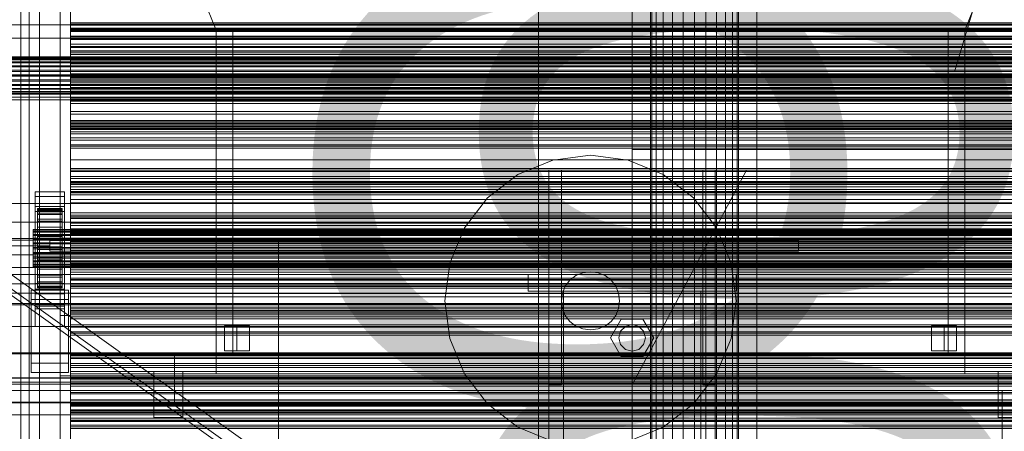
# Model space of a CAD drawing. Header units: millimetres. Extents: x -3490 to 61924, y -72580 to 6847.
# Tile 179 of 256: x -1274 to -801, y -33993 to -33795. Entities that reach past the tile are written whole.
import ezdxf

# ---------------------------------------------------------------- set-up
doc = ezdxf.new("R2010")
doc.units = ezdxf.units.MM
for name, color, linetype, lineweight in [('COTAS_O', 1, 'Continuous', 0), ('COTAS_P', 1, 'Continuous', 0), ('frontal_briquetadora', 7, 'Continuous', 0), ('frontal_C01', 7, 'Continuous', 0), ('frontal_C03', 7, 'Continuous', 0), ('frontal_C11', 7, 'Continuous', 0), ('frontal_dosificador', 7, 'Continuous', 0), ('frontal_mezcladora', 7, 'Continuous', 0), ('frontal_secador', 7, 'Continuous', 0), ('frontal_tolva', 7, 'Continuous', 0)]:
    doc.layers.add(name, color=color, linetype=linetype, lineweight=lineweight)
doc.dimstyles.new('R19_100', dxfattribs={"dimtxt": 250, "dimasz": 150, "dimexe": 150, "dimexo": 80, "dimgap": 100, "dimtad": 1, "dimtih": 1, "dimtoh": 1, "dimdsep": 46, "dimcen": 0.09, "dimadec": 0, "dimazin": 0, "dimtfac": 1, "dimtdec": 4, "dimtofl": 0, "dimtmove": 0, "dimatfit": 3, "dimfxl": 1, "dimtolj": 1, "dimtzin": 0, "dimarcsym": 0})

# ---------------------------------------------------------------- blocks, each defined once
blk = doc.blocks.new('DIM_R29_55')
at = {"layer": 'COTAS_P'}
for p, q in [((-3300, -33120), (-3150, -33075)), ((-60, -33120), (-210, -33075)), ((-3300, -34020), (-3300, -33120)), ((-3300, -33120), (-60, -33120)), ((-3300, -33120), (-3150, -33165)), ((-60, -33120), (-210, -33165)), ((-60, -34020), (-60, -33120))]:
    blk.add_line(p, q, dxfattribs=at)
blk.add_text('3240 P', height=250, dxfattribs=at).set_placement((-1680, -33020))
blk = doc.blocks.new('DIM_R29_56')
at = {"layer": 'COTAS_O'}
for p, q in [((-1725, -31700), (-1025, -31700)), ((-1025, -31700), (-1070, -31850)), ((-1025, -34400), (-1025, -31700)), ((-1025, -31700), (-980, -31850)), ((-1025, -34400), (-1070, -34250)), ((-1025, -34400), (-980, -34250)), ((-1725, -34400), (-1025, -34400))]:
    blk.add_line(p, q, dxfattribs=at)
blk.add_text('2700 O', height=250, rotation=90, dxfattribs=at).set_placement((-1125, -33050))
blk = doc.blocks.new('DIM_R29_57')
at = {"layer": 'COTAS_O'}
for p, q in [((-1725, -33700), (-1575, -33655)), ((1725, -33700), (1575, -33655)), ((-1725, -34400), (-1725, -33700)), ((-1725, -33700), (1725, -33700)), ((-1725, -33700), (-1575, -33745)), ((1725, -33700), (1575, -33745)), ((1725, -34400), (1725, -33700))]:
    blk.add_line(p, q, dxfattribs=at)
blk.add_text('3450 O', height=250, dxfattribs=at).set_placement((0, -33600))
blk = doc.blocks.new('DIM_R29_62')
at = {"layer": 'COTAS_O'}
for p, q in [((-1480, -33670), (-780, -33670)), ((-780, -33670), (-825, -33820)), ((-780, -36000), (-780, -33670)), ((-780, -33670), (-735, -33820)), ((-780, -36000), (-825, -35850)), ((-780, -36000), (-735, -35850)), ((-1480, -36000), (-780, -36000))]:
    blk.add_line(p, q, dxfattribs=at)
blk.add_text('2330 O', height=250, rotation=90, dxfattribs=at).set_placement((-880, -34835))
blk = doc.blocks.new('DIM_R29_64')
at = {"layer": 'COTAS_O'}
for p, q in [((-1400, -33000), (-700, -33000)), ((-700, -33000), (-745, -33150)), ((-700, -36000), (-700, -33000)), ((-700, -33000), (-655, -33150)), ((-700, -36000), (-745, -35850)), ((-700, -36000), (-655, -35850)), ((-1400, -36000), (-700, -36000))]:
    blk.add_line(p, q, dxfattribs=at)
blk.add_text('3000 O', height=250, rotation=90, dxfattribs=at).set_placement((-800, -34500))

msp = doc.modelspace()

# ---------------------------------------------------------------- linework, layer by layer
at = {"layer": 'frontal_briquetadora'}
for p, q in [((-630, -33900), (-1405, -33900)), ((-630, -33900.878), (-1405, -33900.878)), ((-1260, -33903.508), (-1260, -33901)), ((-1260, -33901), (-900, -33901)), ((-1260, -33901), (-1260, -33906.194)), ((-900, -33901), (-900, -33903.508)), ((-900, -33906.194), (-900, -33901)), ((-1260, -33903.508), (-1405, -33903.508)), ((-1260, -33906.194), (-1260, -33903.508)), ((-1260, -33906.194), (-900, -33906.194)), ((-900, -33903.508), (-900, -33906.194)), ((-630, -33903.508), (-900, -33903.508)), ((-630, -33907.878), (-1405, -33907.878)), ((-630, -33913.97), (-1405, -33913.97)), ((-630, -33921.759), (-1405, -33921.759)), ((-630, -33931.209), (-1405, -33931.209)), ((-630, -33942.282), (-1405, -33942.282)), ((-630, -33954.93), (-1405, -33954.93)), ((-630, -33969.097), (-1405, -33969.097)), ((-630, -33984.725), (-1405, -33984.725))]:
    msp.add_line(p, q, dxfattribs=at)
at = {"layer": 'frontal_C01'}
for p, q in [((-980, -33857.304), (-980, -33862.304)), ((980, -33857.304), (-980, -33857.304)), ((980, -33862.304), (-980, -33862.304)), ((-980, -33862.304), (-980, -33912.304)), ((-1020, -33970.304), (-1020, -33867.304)), ((-1020, -33867.304), (-1014, -33867.304)), ((-1014, -33970.304), (-1014, -33867.304)), ((-980, -33970.304), (-925, -33867.304)), ((-925, -33867.304), (-980, -33867.304)), ((-980, -33867.304), (-980, -33970.304)), ((-946, -33970.304), (-946, -33867.304)), ((-946, -33867.304), (-940, -33867.304)), ((-940, -33970.304), (-940, -33867.304)), ((-980, -33912.304), (-980, -33917.304)), ((980, -33912.304), (-980, -33912.304)), ((-1030, -33917.304), (-930, -33917.304)), ((-1030, -33925.304), (-1030, -33917.304)), ((980, -33917.304), (-980, -33917.304)), ((-930, -33925.304), (-930, -33917.304)), ((-1030, -33925.304), (-930, -33925.304)), ((-1020, -33925.304), (-1013, -33925.304)), ((-1020, -35975), (-1020, -33925.304)), ((-1013, -35975), (-1013, -33925.304)), ((-1013, -33925.304), (-947, -33925.304)), ((-947, -33925.304), (-940, -33925.304)), ((-947, -35975), (-947, -33925.304)), ((-940, -35975), (-940, -33925.304)), ((-990.4, -33947.804), (-985.2, -33938.797)), ((-985.2, -33938.797), (-974.8, -33938.797)), ((-974.8, -33938.797), (-969.6, -33947.804)), ((-986.4, -33947.804), (-985.543, -33944.604)), ((-985.543, -33944.604), (-983.2, -33942.262)), ((-983.2, -33942.262), (-980, -33941.404)), ((-980, -33941.404), (-976.8, -33942.262)), ((-976.8, -33942.262), (-974.457, -33944.604)), ((-974.457, -33944.604), (-973.6, -33947.804)), ((-985.2, -33956.811), (-990.4, -33947.804)), ((-985.543, -33951.004), (-986.4, -33947.804)), ((-969.6, -33947.804), (-974.8, -33956.811)), ((-973.6, -33947.804), (-974.457, -33951.004)), ((-983.2, -33953.347), (-985.543, -33951.004)), ((-980, -33954.204), (-983.2, -33953.347)), ((-976.8, -33953.347), (-980, -33954.204)), ((-974.457, -33951.004), (-976.8, -33953.347)), ((-974.8, -33956.811), (-985.2, -33956.811)), ((-1014, -33970.304), (-1020, -33970.304)), ((-940, -33970.304), (-946, -33970.304))]:
    msp.add_line(p, q, dxfattribs=at)
at = {"layer": 'frontal_C03'}
for p, q in [((-1274, -34875.113), (-1274, -32314.944)), ((-1270, -32314.944), (-1270, -34875.113)), ((-1270, -34879.011), (-1270, -32318.841)), ((-1274, -32441.623), (-1274, -35001.792)), ((-1270, -35001.792), (-1270, -32441.623)), ((1530, -33797.417), (-1530, -33797.417)), ((-1250, -33797.064), (-1250, -33796.431)), ((-1250, -33796.431), (-1250, -33797.528)), ((-1250, -33796.431), (1250, -33796.431)), ((-1250, -33799.383), (-1250, -33797.064)), ((-1250, -33797.064), (1250, -33797.064)), ((-1250, -33797.528), (-1250, -33800.28)), ((-1250, -33797.528), (1250, -33797.528)), ((-1250, -33800.56), (-1250, -33799.025)), ((-1250, -33799.025), (-1250, -33799.906)), ((1250, -33799.025), (-1250, -33799.025)), ((-1250, -33803.232), (-1250, -33799.383)), ((-1250, -33799.383), (1250, -33799.383)), ((-1250, -33799.906), (-1250, -33802.867)), ((1250, -33799.906), (-1250, -33799.906)), ((-1250, -33800.28), (-1250, -33804.499)), ((-1250, -33800.28), (1250, -33800.28)), ((-1250, -33803.924), (-1250, -33800.56)), ((1250, -33800.56), (-1250, -33800.56)), ((-1250, -33802.867), (-1250, -33806.776)), ((1250, -33802.867), (-1250, -33802.867)), ((-1250, -33808.347), (-1250, -33803.232)), ((-1250, -33803.232), (1250, -33803.232)), ((-1250, -33807.834), (-1250, -33803.924)), ((-1250, -33803.924), (1250, -33803.924)), ((-1250, -33804.499), (-1250, -33809.899)), ((-1250, -33804.499), (1250, -33804.499)), ((-1250, -33806.776), (-1250, -33810.141)), ((1250, -33806.776), (-1250, -33806.776)), ((-1250, -33810.795), (-1250, -33807.834)), ((1250, -33807.834), (-1250, -33807.834)), ((-1250, -33814.379), (-1250, -33808.347)), ((-1250, -33808.347), (1250, -33808.347)), ((-1250, -33809.899), (-1250, -33816.111)), ((-1250, -33809.899), (1250, -33809.899)), ((-1250, -33810.141), (-1250, -33811.676)), ((1250, -33810.141), (-1250, -33810.141)), ((-1250, -33811.676), (-1250, -33810.795)), ((1250, -33810.795), (-1250, -33810.795)), ((1250, -33811.676), (-1250, -33811.676)), ((-1500, -33812.82), (1500, -33812.82)), ((-1500, -33813.045), (1500, -33813.045)), ((-1500, -33813.209), (1500, -33813.209)), ((-1500, -33813.867), (1500, -33813.867)), ((-1500, -33814.184), (1500, -33814.184)), ((-1500, -33815.23), (1500, -33815.23)), ((-1500, -33815.679), (1500, -33815.679)), ((-1500, -33817.043), (1500, -33817.043)), ((-1250, -33820.919), (-1250, -33814.379)), ((-1250, -33814.379), (1250, -33814.379)), ((-1250, -33816.111), (-1250, -33822.711)), ((1250, -33816.111), (-1250, -33816.111)), ((-1500, -33817.593), (1500, -33817.593)), ((-1500, -33819.18), (1500, -33819.18)), ((1500, -33819.794), (-1500, -33819.794)), ((-1500, -33821.497), (1500, -33821.497)), ((-1250, -33827.519), (-1250, -33820.919)), ((-1250, -33820.919), (1250, -33820.919)), ((-1250, -33823.017), (-1250, -33821.482)), ((-1250, -33821.482), (-1250, -33822.364)), ((1250, -33821.482), (-1250, -33821.482)), ((-1500, -33822.132), (1500, -33822.132)), ((-1500, -33823.836), (1500, -33823.836)), ((-1500, -33824.45), (1500, -33824.45)), ((-1500, -33826.037), (1500, -33826.037)), ((-1500, -33826.587), (1500, -33826.587)), ((-1250, -33822.364), (-1250, -33825.325)), ((1250, -33822.364), (-1250, -33822.364)), ((-1250, -33822.711), (-1250, -33829.25)), ((-1250, -33822.711), (1250, -33822.711)), ((-1250, -33826.382), (-1250, -33823.017)), ((1250, -33823.017), (-1250, -33823.017)), ((-1250, -33825.325), (-1250, -33829.234)), ((1250, -33825.325), (-1250, -33825.325)), ((-1250, -33830.291), (-1250, -33826.382)), ((-1250, -33826.382), (1250, -33826.382)), ((-1500, -33827.95), (1500, -33827.95)), ((-1500, -33828.399), (1500, -33828.399)), ((-1500, -33829.445), (1500, -33829.445)), ((-1500, -33829.763), (1500, -33829.763)), ((-1500, -33830.421), (1500, -33830.421)), ((-1500, -33830.585), (1500, -33830.585)), ((-1500, -33830.809), (1500, -33830.809)), ((-1250, -33833.731), (-1250, -33827.519)), ((-1250, -33827.519), (1250, -33827.519)), ((-1250, -33829.234), (-1250, -33832.599)), ((1250, -33829.234), (-1250, -33829.234)), ((-1250, -33829.25), (-1250, -33835.283)), ((-1250, -33829.25), (1250, -33829.25)), ((-1250, -33833.252), (-1250, -33830.291)), ((1250, -33830.291), (-1250, -33830.291)), ((-1250, -33832.599), (-1250, -33834.134)), ((1250, -33832.599), (-1250, -33832.599)), ((-1250, -33834.134), (-1250, -33833.252)), ((1250, -33833.252), (-1250, -33833.252)), ((-1250, -33839.131), (-1250, -33833.731)), ((-1250, -33833.731), (1250, -33833.731)), ((1250, -33834.134), (-1250, -33834.134)), ((-1250, -33835.283), (-1250, -33840.398)), ((-1250, -33835.283), (1250, -33835.283)), ((-1250, -33843.35), (-1250, -33839.131)), ((-1250, -33839.131), (1250, -33839.131)), ((-1250, -33840.398), (-1250, -33844.246)), ((-1250, -33840.398), (1250, -33840.398)), ((-1250, -33846.102), (-1250, -33843.35)), ((-1250, -33843.35), (1250, -33843.35)), ((-1250, -33845.475), (-1250, -33843.94)), ((-1250, -33843.94), (-1250, -33844.821)), ((1250, -33843.94), (-1250, -33843.94)), ((-1250, -33844.246), (-1250, -33846.566)), ((-1250, -33844.246), (1250, -33844.246)), ((-1250, -33844.821), (-1250, -33847.782)), ((1250, -33844.821), (-1250, -33844.821)), ((-1250, -33848.84), (-1250, -33845.475)), ((1250, -33845.475), (-1250, -33845.475)), ((-1250, -33847.199), (-1250, -33846.102)), ((-1250, -33846.102), (1250, -33846.102)), ((-1250, -33846.566), (-1250, -33847.199)), ((-1250, -33846.566), (1250, -33846.566)), ((-1250, -33847.199), (1250, -33847.199)), ((-1250, -33847.782), (-1250, -33851.692)), ((1250, -33847.782), (-1250, -33847.782)), ((-1250, -33852.749), (-1250, -33848.84)), ((-1250, -33848.84), (1250, -33848.84)), ((-1250, -33851.692), (-1250, -33855.056)), ((1250, -33851.692), (-1250, -33851.692)), ((-1250, -33855.71), (-1250, -33852.749)), ((1250, -33852.749), (-1250, -33852.749)), ((-1250, -33855.056), (-1250, -33856.591)), ((1250, -33855.056), (-1250, -33855.056)), ((-1250, -33856.591), (-1250, -33855.71)), ((1250, -33855.71), (-1250, -33855.71)), ((1250, -33856.591), (-1250, -33856.591)), ((-1250, -33867.932), (-1250, -33866.398)), ((-1250, -33866.398), (-1250, -33867.279)), ((1250, -33866.398), (-1250, -33866.398)), ((-1250, -33867.279), (-1250, -33870.24)), ((1250, -33867.279), (-1250, -33867.279)), ((-1250, -33871.297), (-1250, -33867.932)), ((1250, -33867.932), (-1250, -33867.932)), ((-1250, -33870.24), (-1250, -33874.149)), ((1250, -33870.24), (-1250, -33870.24)), ((-1250, -33875.207), (-1250, -33871.297)), ((-1250, -33871.297), (1250, -33871.297)), ((-1250, -33873.529), (-1250, -33872.731)), ((-1250, -33872.731), (-1250, -33874.113)), ((-1250, -33872.731), (1250, -33872.731)), ((-1250, -33876.451), (-1250, -33873.529)), ((-1250, -33873.529), (1250, -33873.529)), ((-1250, -33874.113), (-1250, -33877.581)), ((-1250, -33874.113), (1250, -33874.113)), ((-1250, -33874.149), (-1250, -33877.514)), ((1250, -33874.149), (-1250, -33874.149)), ((-1267, -33879.829), (-1267, -33877.583)), ((-1267, -33877.583), (-1253, -33877.583)), ((-1267, -33924.357), (-1267, -33877.583)), ((-1253, -33877.583), (-1253, -33879.829)), ((-1253, -33877.583), (-1253, -33924.357)), ((-1250, -33878.167), (-1250, -33875.207)), ((1250, -33875.207), (-1250, -33875.207)), ((-1250, -33881.3), (-1250, -33876.451)), ((-1250, -33876.451), (1250, -33876.451)), ((-1250, -33877.514), (-1250, -33879.049)), ((1250, -33877.514), (-1250, -33877.514)), ((-1250, -33877.581), (-1250, -33882.897)), ((-1250, -33877.581), (1250, -33877.581)), ((-1250, -33879.049), (-1250, -33878.167)), ((1250, -33878.167), (-1250, -33878.167)), ((-1500, -33883.261), (1500, -33883.261)), ((-1253, -33879.829), (-1267, -33879.829)), ((-1267, -33879.829), (-1267, -33926.603)), ((-1253, -33926.603), (-1253, -33879.829)), ((1250, -33879.049), (-1250, -33879.049)), ((-1250, -33887.744), (-1250, -33881.3)), ((-1250, -33881.3), (1250, -33881.3)), ((-1250, -33882.897), (-1250, -33889.699)), ((-1250, -33882.897), (1250, -33882.897)), ((-1267, -33887.015), (-1267, -33884.769)), ((-1267, -33884.769), (-1253, -33884.769)), ((-1267, -33931.543), (-1267, -33884.769)), ((-1253, -33887.015), (-1267, -33887.015)), ((-1267, -33887.015), (-1267, -33933.789)), ((-1266, -33895.717), (-1266, -33885.723)), ((-1266, -33885.723), (-1266, -33886.544)), ((-1266, -33885.723), (-1254, -33885.723)), ((-1266, -33886.197), (-1266, -33885.723)), ((-1266, -33895.941), (-1266, -33886.197)), ((-1266, -33886.197), (-1254, -33886.197)), ((-1266, -33887.932), (-1266, -33886.197)), ((-1266, -33896.106), (-1266, -33886.544)), ((-1266, -33886.544), (-1266, -33888.602)), ((-1266, -33886.544), (-1254, -33886.544)), ((-1266, -33896.763), (-1266, -33887.932)), ((-1266, -33887.932), (-1254, -33887.932)), ((-1266, -33890.811), (-1266, -33887.932)), ((-1254, -33886.544), (-1254, -33885.723)), ((-1254, -33885.723), (-1254, -33895.717)), ((-1254, -33885.723), (-1254, -33886.197)), ((-1254, -33886.197), (-1254, -33895.941)), ((-1254, -33886.197), (-1254, -33887.932)), ((-1254, -33888.602), (-1254, -33886.544)), ((-1254, -33886.544), (-1254, -33896.106)), ((-1254, -33887.932), (-1254, -33896.763)), ((-1254, -33887.932), (-1254, -33890.811)), ((-1253, -33884.769), (-1253, -33887.015)), ((-1253, -33884.769), (-1253, -33931.543)), ((-1253, -33933.789), (-1253, -33887.015)), ((-1250, -33895.344), (-1250, -33887.744)), ((-1250, -33887.744), (1250, -33887.744)), ((1500, -33892.245), (-1500, -33892.245)), ((-1266, -33897.081), (-1266, -33888.602)), ((-1266, -33888.602), (-1266, -33891.759)), ((-1266, -33888.602), (-1254, -33888.602)), ((-1266, -33898.127), (-1266, -33890.811)), ((-1266, -33890.811), (-1254, -33890.811)), ((-1266, -33894.637), (-1266, -33890.811)), ((-1266, -33898.576), (-1266, -33891.759)), ((-1266, -33891.759), (-1266, -33895.798)), ((-1266, -33891.759), (-1254, -33891.759)), ((-1254, -33891.759), (-1254, -33888.602)), ((-1254, -33888.602), (-1254, -33897.081)), ((-1254, -33890.811), (-1254, -33898.127)), ((-1254, -33890.811), (-1254, -33894.637)), ((-1254, -33895.798), (-1254, -33891.759)), ((-1254, -33891.759), (-1254, -33898.576)), ((-1250, -33890.39), (-1250, -33888.855)), ((-1250, -33888.855), (-1250, -33889.737)), ((1250, -33888.855), (-1250, -33888.855)), ((-1250, -33889.699), (-1250, -33897.525)), ((-1250, -33889.699), (1250, -33889.699)), ((-1250, -33889.737), (-1250, -33892.697)), ((1250, -33889.737), (-1250, -33889.737)), ((-1250, -33893.755), (-1250, -33890.39)), ((1250, -33890.39), (-1250, -33890.39)), ((-1250, -33892.697), (-1250, -33896.607)), ((1250, -33892.697), (-1250, -33892.697)), ((-1268, -33895.941), (-1268, -33895.717)), ((-1268, -33895.717), (-1268, -33896.106)), ((-1268, -33895.717), (1268, -33895.717)), ((-1268, -33896.763), (-1268, -33895.941)), ((-1268, -33895.941), (1268, -33895.941)), ((-1268, -33896.106), (-1268, -33897.081)), ((-1268, -33896.106), (1268, -33896.106)), ((-1268, -33898.127), (-1268, -33896.763)), ((-1268, -33896.763), (1268, -33896.763)), ((-1268, -33897.081), (-1268, -33898.576)), ((-1268, -33897.081), (1268, -33897.081)), ((-1266, -33899.939), (-1266, -33894.637)), ((-1266, -33894.637), (-1254, -33894.637)), ((-1266, -33899.149), (-1266, -33894.637)), ((-1266, -33896.106), (-1266, -33895.717)), ((-1254, -33895.717), (-1266, -33895.717)), ((-1266, -33895.717), (-1266, -33895.941)), ((-1266, -33900.489), (-1266, -33895.798)), ((-1266, -33895.798), (-1266, -33900.445)), ((-1266, -33895.798), (-1254, -33895.798)), ((-1254, -33895.941), (-1266, -33895.941)), ((-1266, -33895.941), (-1266, -33896.763)), ((-1266, -33897.081), (-1266, -33896.106)), ((-1254, -33896.106), (-1266, -33896.106)), ((-1254, -33896.763), (-1266, -33896.763)), ((-1266, -33896.763), (-1266, -33898.127)), ((-1266, -33898.576), (-1266, -33897.081)), ((-1254, -33897.081), (-1266, -33897.081)), ((-1254, -33894.637), (-1254, -33899.939)), ((-1254, -33894.637), (-1254, -33899.149)), ((-1254, -33895.717), (-1254, -33896.106)), ((-1254, -33895.941), (-1254, -33895.717)), ((-1254, -33900.445), (-1254, -33895.798)), ((-1254, -33895.798), (-1254, -33900.489)), ((-1254, -33896.763), (-1254, -33895.941)), ((-1254, -33896.106), (-1254, -33897.081)), ((-1254, -33898.127), (-1254, -33896.763)), ((-1254, -33897.081), (-1254, -33898.576)), ((-1250, -33897.664), (-1250, -33893.755)), ((-1250, -33893.755), (1250, -33893.755)), ((-1250, -33903.582), (-1250, -33895.344)), ((-1250, -33895.344), (1250, -33895.344)), ((-1250, -33896.607), (-1250, -33899.972)), ((1250, -33896.607), (-1250, -33896.607)), ((-1250, -33897.525), (-1250, -33905.841)), ((1250, -33897.525), (-1250, -33897.525)), ((-1250, -33900.625), (-1250, -33897.664)), ((1250, -33897.664), (-1250, -33897.664)), ((-1268, -33899.939), (-1268, -33898.127)), ((-1268, -33898.127), (1268, -33898.127)), ((-1268, -33898.576), (-1268, -33900.489)), ((-1268, -33898.576), (1268, -33898.576)), ((-1268, -33902.077), (-1268, -33899.939)), ((-1268, -33899.939), (1268, -33899.939)), ((-1268, -33900.489), (-1268, -33902.69)), ((-1268, -33900.489), (1268, -33900.489)), ((-1268, -33904.394), (-1268, -33902.077)), ((-1268, -33902.077), (1268, -33902.077)), ((-1254, -33898.127), (-1266, -33898.127)), ((-1266, -33898.127), (-1266, -33899.939)), ((-1266, -33900.489), (-1266, -33898.576)), ((-1254, -33898.576), (-1266, -33898.576)), ((-1266, -33902.077), (-1266, -33899.149)), ((-1266, -33899.149), (-1254, -33899.149)), ((-1266, -33904.041), (-1266, -33899.149)), ((-1254, -33899.939), (-1266, -33899.939)), ((-1266, -33899.939), (-1266, -33902.077)), ((-1266, -33900.445), (-1266, -33902.69)), ((-1254, -33900.445), (-1266, -33900.445)), ((-1266, -33900.445), (-1266, -33905.382)), ((-1266, -33902.69), (-1266, -33900.489)), ((-1254, -33900.489), (-1266, -33900.489)), ((-1254, -33902.077), (-1266, -33902.077)), ((-1266, -33902.077), (-1266, -33904.394)), ((-1254, -33899.939), (-1254, -33898.127)), ((-1254, -33898.576), (-1254, -33900.489)), ((-1254, -33899.149), (-1254, -33902.077)), ((-1254, -33899.149), (-1254, -33904.041)), ((-1254, -33902.077), (-1254, -33899.939)), ((-1254, -33902.69), (-1254, -33900.445)), ((-1254, -33905.382), (-1254, -33900.445)), ((-1254, -33900.489), (-1254, -33902.69)), ((-1254, -33904.394), (-1254, -33902.077)), ((-1250, -33899.972), (-1250, -33901.506)), ((1250, -33899.972), (-1250, -33899.972)), ((-1250, -33901.506), (-1250, -33900.625)), ((1250, -33900.625), (-1250, -33900.625)), ((1250, -33901.506), (-1250, -33901.506)), ((-1268, -33902.69), (-1268, -33905.029)), ((1268, -33902.69), (-1268, -33902.69)), ((-1268, -33906.733), (-1268, -33904.394)), ((-1268, -33904.394), (1268, -33904.394)), ((-1268, -33905.029), (-1268, -33907.346)), ((-1268, -33905.029), (1268, -33905.029)), ((-1268, -33908.934), (-1268, -33906.733)), ((-1268, -33906.733), (1268, -33906.733)), ((-1266, -33902.69), (-1254, -33902.69)), ((-1266, -33905.029), (-1266, -33902.69)), ((-1266, -33904.394), (-1266, -33904.041)), ((-1266, -33904.041), (-1254, -33904.041)), ((-1266, -33908.978), (-1266, -33904.041)), ((-1254, -33904.394), (-1266, -33904.394)), ((-1266, -33904.394), (-1266, -33906.733)), ((-1266, -33907.346), (-1266, -33905.029)), ((-1266, -33905.029), (-1266, -33905.382)), ((-1254, -33905.029), (-1266, -33905.029)), ((-1266, -33905.382), (-1266, -33910.274)), ((-1266, -33905.382), (-1254, -33905.382)), ((-1266, -33906.733), (-1266, -33908.978)), ((-1254, -33906.733), (-1266, -33906.733)), ((-1266, -33906.733), (-1266, -33908.934)), ((-1254, -33902.69), (-1254, -33905.029)), ((-1254, -33904.041), (-1254, -33904.394)), ((-1254, -33904.041), (-1254, -33908.978)), ((-1254, -33906.733), (-1254, -33904.394)), ((-1254, -33905.382), (-1254, -33905.029)), ((-1254, -33905.029), (-1254, -33907.346)), ((-1254, -33910.274), (-1254, -33905.382)), ((-1254, -33908.978), (-1254, -33906.733)), ((-1254, -33908.934), (-1254, -33906.733)), ((-1250, -33911.898), (-1250, -33903.582)), ((-1250, -33903.582), (1250, -33903.582)), ((-1250, -33905.841), (-1250, -33914.079)), ((-1250, -33905.841), (1250, -33905.841)), ((-1268, -33907.346), (-1268, -33909.484)), ((-1268, -33907.346), (1268, -33907.346)), ((-1268, -33910.847), (-1268, -33908.934)), ((-1268, -33908.934), (1268, -33908.934)), ((-1268, -33909.484), (-1268, -33911.296)), ((-1268, -33909.484), (1268, -33909.484)), ((-1268, -33912.342), (-1268, -33910.847)), ((-1268, -33910.847), (1268, -33910.847)), ((-1268, -33911.296), (-1268, -33912.66)), ((-1268, -33911.296), (1268, -33911.296)), ((-1266, -33909.484), (-1266, -33907.346)), ((-1266, -33907.346), (-1266, -33910.274)), ((-1254, -33907.346), (-1266, -33907.346)), ((-1266, -33908.934), (-1266, -33913.625)), ((-1254, -33908.934), (-1266, -33908.934)), ((-1266, -33908.934), (-1266, -33910.847)), ((-1266, -33908.978), (-1254, -33908.978)), ((-1266, -33913.625), (-1266, -33908.978)), ((-1266, -33911.296), (-1266, -33909.484)), ((-1266, -33909.484), (-1266, -33914.786)), ((-1254, -33909.484), (-1266, -33909.484)), ((-1266, -33910.274), (-1266, -33914.786)), ((-1266, -33910.274), (-1254, -33910.274)), ((-1266, -33910.847), (-1266, -33917.664)), ((-1254, -33910.847), (-1266, -33910.847)), ((-1266, -33910.847), (-1266, -33912.342)), ((-1266, -33912.66), (-1266, -33911.296)), ((-1266, -33911.296), (-1266, -33918.612)), ((-1254, -33911.296), (-1266, -33911.296)), ((-1254, -33910.274), (-1254, -33907.346)), ((-1254, -33907.346), (-1254, -33909.484)), ((-1254, -33913.625), (-1254, -33908.934)), ((-1254, -33910.847), (-1254, -33908.934)), ((-1254, -33908.978), (-1254, -33913.625)), ((-1254, -33914.786), (-1254, -33909.484)), ((-1254, -33909.484), (-1254, -33911.296)), ((-1254, -33914.786), (-1254, -33910.274)), ((-1254, -33917.664), (-1254, -33910.847)), ((-1254, -33912.342), (-1254, -33910.847)), ((-1254, -33918.612), (-1254, -33911.296)), ((-1254, -33911.296), (-1254, -33912.66)), ((-1250, -33912.848), (-1250, -33911.313)), ((-1250, -33911.313), (-1250, -33912.194)), ((1250, -33911.313), (-1250, -33911.313)), ((-1250, -33919.724), (-1250, -33911.898)), ((-1250, -33911.898), (1250, -33911.898)), ((-1268, -33913.317), (-1268, -33912.342)), ((-1268, -33912.342), (1268, -33912.342)), ((-1268, -33912.66), (-1268, -33913.482)), ((-1268, -33912.66), (1268, -33912.66)), ((-1268, -33913.706), (-1268, -33913.317)), ((-1268, -33913.317), (1268, -33913.317)), ((-1268, -33913.482), (-1268, -33913.706)), ((-1268, -33913.482), (1268, -33913.482)), ((-1268, -33913.706), (1268, -33913.706)), ((-1266, -33912.342), (-1266, -33920.821)), ((-1254, -33912.342), (-1266, -33912.342)), ((-1266, -33912.342), (-1266, -33913.317)), ((-1266, -33913.482), (-1266, -33912.66)), ((-1266, -33912.66), (-1266, -33921.491)), ((-1254, -33912.66), (-1266, -33912.66)), ((-1266, -33913.317), (-1266, -33922.879)), ((-1254, -33913.317), (-1266, -33913.317)), ((-1266, -33913.317), (-1266, -33913.706)), ((-1266, -33913.706), (-1266, -33913.482)), ((-1266, -33913.482), (-1266, -33923.226)), ((-1254, -33913.482), (-1266, -33913.482)), ((-1266, -33913.625), (-1254, -33913.625)), ((-1266, -33917.664), (-1266, -33913.625)), ((-1266, -33913.706), (-1266, -33923.7)), ((-1254, -33913.706), (-1266, -33913.706)), ((-1266, -33914.786), (-1266, -33918.612)), ((-1266, -33914.786), (-1254, -33914.786)), ((-1254, -33920.821), (-1254, -33912.342)), ((-1254, -33913.317), (-1254, -33912.342)), ((-1254, -33921.491), (-1254, -33912.66)), ((-1254, -33912.66), (-1254, -33913.482)), ((-1254, -33922.879), (-1254, -33913.317)), ((-1254, -33913.706), (-1254, -33913.317)), ((-1254, -33923.226), (-1254, -33913.482)), ((-1254, -33913.482), (-1254, -33913.706)), ((-1254, -33913.625), (-1254, -33917.664)), ((-1254, -33923.7), (-1254, -33913.706)), ((-1254, -33918.612), (-1254, -33914.786)), ((-1250, -33912.194), (-1250, -33915.155)), ((1250, -33912.194), (-1250, -33912.194)), ((-1250, -33916.212), (-1250, -33912.848)), ((1250, -33912.848), (-1250, -33912.848)), ((-1250, -33914.079), (-1250, -33921.679)), ((-1250, -33914.079), (1250, -33914.079)), ((-1250, -33915.155), (-1250, -33919.065)), ((1250, -33915.155), (-1250, -33915.155)), ((-1250, -33920.122), (-1250, -33916.212)), ((-1250, -33916.212), (1250, -33916.212)), ((1500, -33917.367), (-1500, -33917.367)), ((-1266, -33917.664), (-1254, -33917.664)), ((-1266, -33920.821), (-1266, -33917.664)), ((-1266, -33918.612), (-1266, -33921.491)), ((-1266, -33918.612), (-1254, -33918.612)), ((-1266, -33920.821), (-1254, -33920.821)), ((-1266, -33922.879), (-1266, -33920.821)), ((-1266, -33921.491), (-1266, -33923.226)), ((-1266, -33921.491), (-1254, -33921.491)), ((-1254, -33917.664), (-1254, -33920.821)), ((-1254, -33921.491), (-1254, -33918.612)), ((-1254, -33920.821), (-1254, -33922.879)), ((-1254, -33923.226), (-1254, -33921.491)), ((-1250, -33919.065), (-1250, -33922.429)), ((1250, -33919.065), (-1250, -33919.065)), ((-1250, -33926.526), (-1250, -33919.724)), ((-1250, -33919.724), (1250, -33919.724)), ((-1250, -33923.083), (-1250, -33920.122)), ((1250, -33920.122), (-1250, -33920.122)), ((-1269, -33929.37), (-1269, -33924.878)), ((-1269, -33924.878), (-1251, -33924.878)), ((-1269, -33959.959), (-1269, -33924.878)), ((-1267, -33932.514), (-1267, -33921.734)), ((-1267, -33921.734), (-1253, -33921.734)), ((-1267, -33931.479), (-1267, -33921.734)), ((-1253, -33924.357), (-1267, -33924.357)), ((-1267, -33924.357), (-1267, -33926.603)), ((-1266, -33922.879), (-1254, -33922.879)), ((-1266, -33923.7), (-1266, -33922.879)), ((-1266, -33923.226), (-1266, -33923.7)), ((-1266, -33923.226), (-1254, -33923.226)), ((-1266, -33923.7), (-1254, -33923.7)), ((-1254, -33922.879), (-1254, -33923.7)), ((-1254, -33923.7), (-1254, -33923.226)), ((-1253, -33921.734), (-1253, -33932.514)), ((-1253, -33921.734), (-1253, -33931.479)), ((-1253, -33926.603), (-1253, -33924.357)), ((-1251, -33924.878), (-1251, -33929.37)), ((-1251, -33924.878), (-1251, -33959.959)), ((-1250, -33921.679), (-1250, -33928.123)), ((-1250, -33921.679), (1250, -33921.679)), ((-1250, -33922.429), (-1250, -33923.964)), ((1250, -33922.429), (-1250, -33922.429)), ((-1250, -33923.964), (-1250, -33923.083)), ((1250, -33923.083), (-1250, -33923.083)), ((1250, -33923.964), (-1250, -33923.964)), ((-1500, -33926.351), (1500, -33926.351)), ((-1251, -33929.37), (-1269, -33929.37)), ((-1269, -33964.45), (-1269, -33929.37)), ((-1267, -33926.603), (-1253, -33926.603)), ((-1251, -33964.45), (-1251, -33929.37)), ((-1250, -33931.843), (-1250, -33926.526)), ((-1250, -33926.526), (1250, -33926.526)), ((-1250, -33928.123), (-1250, -33932.972)), ((-1250, -33928.123), (1250, -33928.123)), ((-1253, -33931.479), (-1267, -33931.479)), ((-1267, -33931.479), (-1267, -33942.258)), ((-1253, -33931.543), (-1267, -33931.543)), ((-1267, -33931.543), (-1267, -33933.789)), ((-1253, -33932.514), (-1267, -33932.514)), ((-1267, -33932.514), (-1267, -33942.258)), ((-1267, -33933.789), (-1253, -33933.789)), ((-1253, -33942.258), (-1253, -33931.479)), ((-1253, -33933.789), (-1253, -33931.543)), ((-1253, -33942.258), (-1253, -33932.514)), ((-1250, -33935.31), (-1250, -33931.843)), ((-1250, -33931.843), (1250, -33931.843)), ((-1250, -33932.972), (-1250, -33935.894)), ((-1250, -33932.972), (1250, -33932.972)), ((-1250, -33935.305), (-1250, -33933.77)), ((-1250, -33933.77), (-1250, -33934.652)), ((1250, -33933.77), (-1250, -33933.77)), ((-1250, -33934.652), (-1250, -33937.613)), ((1250, -33934.652), (-1250, -33934.652)), ((-1250, -33938.67), (-1250, -33935.305)), ((-1250, -33936.692), (-1250, -33935.31)), ((-1250, -33935.31), (1250, -33935.31)), ((-1250, -33935.894), (-1250, -33936.692)), ((-1250, -33935.894), (1250, -33935.894)), ((-1250, -33936.692), (1250, -33936.692)), ((-1250, -33937.613), (-1250, -33941.522)), ((1250, -33937.613), (-1250, -33937.613)), ((-1250, -33942.579), (-1250, -33938.67)), ((-1250, -33938.67), (1250, -33938.67)), ((-1267, -33942.258), (-1253, -33942.258)), ((-1250, -33941.522), (-1250, -33944.887)), ((1250, -33941.522), (-1250, -33941.522)), ((-1250, -33945.54), (-1250, -33942.579)), ((1250, -33942.579), (-1250, -33942.579)), ((-1250, -33944.887), (-1250, -33946.422)), ((1250, -33944.887), (-1250, -33944.887)), ((-1250, -33946.422), (-1250, -33945.54)), ((1250, -33945.54), (-1250, -33945.54)), ((1250, -33946.422), (-1250, -33946.422)), ((-1500, -33955.526), (1500, -33955.526)), ((-1250, -33957.763), (-1250, -33956.228)), ((-1250, -33956.228), (-1250, -33957.109)), ((1250, -33956.228), (-1250, -33956.228)), ((-1250, -33957.109), (-1250, -33960.07)), ((1250, -33957.109), (-1250, -33957.109)), ((-1250, -33961.128), (-1250, -33957.763)), ((1250, -33957.763), (-1250, -33957.763)), ((-1251, -33959.959), (-1269, -33959.959)), ((-1269, -33959.959), (-1269, -33964.45)), ((-1251, -33964.45), (-1251, -33959.959)), ((-1250, -33960.07), (-1250, -33963.98)), ((1250, -33960.07), (-1250, -33960.07)), ((-1250, -33965.037), (-1250, -33961.128)), ((-1250, -33961.128), (1250, -33961.128)), ((-1250, -33963.98), (-1250, -33967.345)), ((1250, -33963.98), (-1250, -33963.98)), ((1500, -33966.934), (-1500, -33966.934)), ((1500, -33967.219), (-1500, -33967.219)), ((-1269, -33964.45), (-1251, -33964.45)), ((-1250, -33967.998), (-1250, -33965.037)), ((1250, -33965.037), (-1250, -33965.037)), ((-1250, -33967.345), (-1250, -33968.879)), ((1250, -33967.345), (-1250, -33967.345)), ((-1250, -33968.879), (-1250, -33967.998)), ((1250, -33967.998), (-1250, -33967.998)), ((1250, -33968.879), (-1250, -33968.879)), ((-1500, -33978.628), (1500, -33978.628)), ((-1250, -33980.221), (-1250, -33978.686)), ((-1250, -33978.686), (-1250, -33979.567)), ((1250, -33978.686), (-1250, -33978.686)), ((-1250, -33979.567), (-1250, -33982.528)), ((1250, -33979.567), (-1250, -33979.567)), ((-1250, -33983.585), (-1250, -33980.221)), ((1250, -33980.221), (-1250, -33980.221)), ((-1250, -33982.528), (-1250, -33986.437)), ((1250, -33982.528), (-1250, -33982.528)), ((-1250, -33987.495), (-1250, -33983.585)), ((-1250, -33983.585), (1250, -33983.585)), ((-1250, -33986.437), (-1250, -33989.802)), ((1250, -33986.437), (-1250, -33986.437)), ((-1250, -33990.456), (-1250, -33987.495)), ((1250, -33987.495), (-1250, -33987.495)), ((-1250, -33989.802), (-1250, -33991.337)), ((1250, -33989.802), (-1250, -33989.802)), ((-1250, -33991.337), (-1250, -33990.456)), ((1250, -33990.456), (-1250, -33990.456)), ((1250, -33991.337), (-1250, -33991.337))]:
    msp.add_line(p, q, dxfattribs=at)
at = {"layer": 'frontal_C11'}
for p, q in [((-3240, -33932), (-120, -33932)), ((-3300, -33967), (-60, -33967)), ((-3240, -33967), (-120, -33967)), ((-3300, -33970), (-60, -33970)), ((-3230, -33970), (-130, -33970)), ((-3230, -33973), (-130, -33973)), ((-3200, -33973), (-160, -33973)), ((-2000, -33973), (-802, -33973)), ((-802, -34140), (-802, -33973)), ((-802, -33979), (-802, -33973)), ((-3200, -33979), (-160, -33979)), ((-2000, -33979), (-802, -33979))]:
    msp.add_line(p, q, dxfattribs=at)
at = {"layer": 'frontal_dosificador'}
for p, q in [((-1180, -33800), (-1750, -32400)), ((-820, -33800), (-250, -32400)), ((-820, -33800), (-1180, -33800)), ((-1180, -33965), (-1180, -33800)), ((-1172, -33800), (-1180, -33800)), ((-1180, -33955), (-1180, -33800)), ((-1172, -33955), (-1172, -33800)), ((-820, -33800), (-828, -33800)), ((-828, -33955), (-828, -33800)), ((-820, -33965), (-820, -33800)), ((-820, -33955), (-820, -33800)), ((-1018.117, -33862.385), (-1035, -33869.378)), ((-1000, -33860), (-1018.117, -33862.385)), ((-981.883, -33862.385), (-1000, -33860)), ((-965, -33869.378), (-981.883, -33862.385)), ((-1035, -33869.378), (-1049.497, -33880.503)), ((-950.503, -33880.503), (-965, -33869.378)), ((-1049.497, -33880.503), (-1060.622, -33895)), ((-939.378, -33895), (-950.503, -33880.503)), ((-1060.622, -33895), (-1067.615, -33911.883)), ((-932.385, -33911.883), (-939.378, -33895)), ((-150, -33900), (-1850, -33900)), ((-1150, -33900), (-1250, -33900)), ((-1250, -35988), (-1250, -33900)), ((-1150, -35988), (-1150, -33900)), ((-1067.615, -33911.883), (-1070, -33930)), ((-930, -33930), (-932.385, -33911.883)), ((-1003.623, -33916.477), (-1007, -33917.876)), ((-1000, -33916), (-1003.623, -33916.477)), ((-996.377, -33916.477), (-1000, -33916)), ((-993, -33917.876), (-996.377, -33916.477)), ((-1009.899, -33920.101), (-1012.124, -33923)), ((-1007, -33917.876), (-1009.899, -33920.101)), ((-990.101, -33920.101), (-993, -33917.876)), ((-987.876, -33923), (-990.101, -33920.101)), ((-1012.124, -33923), (-1013.523, -33926.377)), ((-986.477, -33926.377), (-987.876, -33923)), ((-1070, -33930), (-1067.615, -33948.117)), ((-1013.523, -33926.377), (-1014, -33930)), ((-1014, -33930), (-1013.523, -33933.623)), ((-986, -33930), (-986.477, -33926.377)), ((-986.477, -33933.623), (-986, -33930)), ((-932.385, -33948.117), (-930, -33930)), ((-1013.523, -33933.623), (-1012.124, -33937)), ((-987.876, -33937), (-986.477, -33933.623)), ((-1012.124, -33937), (-1009.899, -33939.899)), ((-1009.899, -33939.899), (-1007, -33942.124)), ((-993, -33942.124), (-990.101, -33939.899)), ((-990.101, -33939.899), (-987.876, -33937)), ((-1170, -33942), (-1176.062, -33942)), ((-1176.062, -33954), (-1176.062, -33942)), ((-1170, -33942), (-1163.938, -33942)), ((-1170, -33942), (-1170, -33954)), ((-1163.938, -33954), (-1163.938, -33942)), ((-1007, -33942.124), (-1003.623, -33943.523)), ((-1003.623, -33943.523), (-1000, -33944)), ((-1000, -33944), (-996.377, -33943.523)), ((-996.377, -33943.523), (-993, -33942.124)), ((-830, -33942), (-836.062, -33942)), ((-836.062, -33954), (-836.062, -33942)), ((-830, -33942), (-823.938, -33942)), ((-830, -33942), (-830, -33954)), ((-823.938, -33954), (-823.938, -33942)), ((-1067.615, -33948.117), (-1060.622, -33965)), ((-939.378, -33965), (-932.385, -33948.117)), ((-1170, -33954), (-1176.062, -33954)), ((-1163.938, -33954), (-1170, -33954)), ((-830, -33954), (-836.062, -33954)), ((-823.938, -33954), (-830, -33954)), ((-800, -33955), (-1200, -33955)), ((-1200, -33980), (-1200, -33955)), ((-1172, -33955), (-1180, -33955)), ((-820, -33955), (-828, -33955)), ((-1196, -33964), (-1210, -33964)), ((-1210, -33986), (-1210, -33964)), ((-1196, -33986), (-1196, -33964)), ((-790, -33964), (-804, -33964)), ((-804, -33986), (-804, -33964)), ((-820, -33965), (-1180, -33965)), ((-1060.622, -33965), (-1049.497, -33979.497)), ((-950.503, -33979.497), (-939.378, -33965)), ((-800, -33980), (-1200, -33980)), ((-1049.497, -33979.497), (-1035, -33990.622)), ((-965, -33990.622), (-950.503, -33979.497)), ((-1196, -33986), (-1210, -33986)), ((-790, -33986), (-804, -33986)), ((-1035, -33990.622), (-1018.117, -33997.615)), ((-981.883, -33997.615), (-965, -33990.622))]:
    msp.add_line(p, q, dxfattribs=at)
at = {"layer": 'frontal_mezcladora'}
for p, q in [((-980, -35980), (-980, -33390)), ((-920, -35980), (-920, -33390)), ((-971.2, -34900), (-971.2, -33450)), ((-970.478, -34900), (-970.478, -33450)), ((-968.36, -34900), (-968.36, -33450)), ((-964.991, -34900), (-964.991, -33450)), ((-960.6, -34900), (-960.6, -33450)), ((-955.487, -34900), (-955.487, -33450)), ((-950, -33450), (-950, -34900)), ((-944.513, -34900), (-944.513, -33450)), ((-939.4, -34900), (-939.4, -33450)), ((-935.009, -34900), (-935.009, -33450)), ((-931.64, -34900), (-931.64, -33450)), ((-929.522, -34900), (-929.522, -33450)), ((-928.8, -34900), (-928.8, -33450))]:
    msp.add_line(p, q, dxfattribs=at)
at = {"layer": 'frontal_secador'}
for p, q in [((-1270, -35980), (-1270, -33075)), ((-1265, -35980), (-1265, -33075)), ((-1255, -33897), (-1255, -33657)), ((-1250, -33657), (-1250, -33897)), ((-1250, -33716), (-1250, -33956)), ((-1250, -33722), (-1250, -33962)), ((-1255, -33726), (-1255, -33966)), ((-1250, -33966), (-1250, -33726)), ((-1250, -33793.5), (-1250, -33814.076)), ((1360, -33803.853), (-1360, -33803.853)), ((1360, -33813.5), (-1360, -33813.5)), ((-1250, -33814.076), (-1250, -33833.25)), ((1250, -33814.076), (-1250, -33814.076)), ((1360, -33821.784), (-1360, -33821.784)), ((1360, -33828.141), (-1360, -33828.141)), ((1360, -33832.137), (-1360, -33832.137)), ((1360, -33833.5), (-1360, -33833.5)), ((-1250, -33833.25), (-1250, -33849.715)), ((1250, -33833.25), (-1250, -33833.25)), ((-1250, -33849.715), (-1250, -33862.349)), ((1250, -33849.715), (-1250, -33849.715)), ((-1250, -33862.349), (-1250, -33870.291)), ((1250, -33862.349), (-1250, -33862.349)), ((-1250, -33870.291), (-1250, -33873)), ((1250, -33870.291), (-1250, -33870.291)), ((1250, -33873), (-1250, -33873)), ((-1255, -33966), (-1255, -33897)), ((-1255, -33897), (-1250, -33897)), ((-1250, -33897), (-1250, -33966)), ((-1255, -34177), (-1255, -33937)), ((-1255, -33937), (-1255, -34006)), ((-1255, -33937), (-1250, -33937)), ((-1250, -33937), (-1250, -34177)), ((-1250, -34006), (-1250, -33937)), ((-1250, -33956), (1250, -33956)), ((-1250, -33956), (-1250, -33962)), ((-1250, -33962), (1250, -33962)), ((-1250, -33962), (-1250, -33966)), ((-1250, -33962), (-1250, -33966.659)), ((-1250, -33965), (-1250, -33962)), ((-1255, -33966), (-1250, -33966)), ((-1250, -33969.659), (-1250, -33965)), ((-1250, -33965), (1250, -33965)), ((1250, -33966), (-1250, -33966)), ((-1250, -33966.659), (1250, -33966.659)), ((-1250, -33966.659), (-1250, -33969.659)), ((-1250, -33966.659), (-1250, -33971)), ((1250, -33969.659), (-1250, -33969.659)), ((-1250, -33974), (-1250, -33969.659)), ((-1250, -33971), (1250, -33971)), ((-1250, -33971), (-1250, -33974)), ((-1250, -33971), (-1250, -33974.728)), ((1250, -33974), (-1250, -33974)), ((-1250, -33977.728), (-1250, -33974)), ((-1250, -33974.728), (1250, -33974.728)), ((-1250, -33974.728), (-1250, -33977.728)), ((-1250, -33974.728), (-1250, -33977.588)), ((-1250, -33977.588), (1250, -33977.588)), ((-1250, -33977.588), (-1250, -33980.588)), ((-1250, -33977.588), (-1250, -33979.387)), ((-1250, -33979.918), (-1250, -33977.611)), ((1250, -33977.611), (-1250, -33977.611)), ((1250, -33977.728), (-1250, -33977.728)), ((-1250, -33980.588), (-1250, -33977.728)), ((-1250, -33979.387), (1250, -33979.387)), ((-1250, -33979.387), (-1250, -33982.387)), ((-1250, -33979.387), (-1250, -33980)), ((-1250, -33983.65), (-1250, -33979.918)), ((1250, -33979.918), (-1250, -33979.918)), ((-1250, -33980), (1250, -33980)), ((-1250, -33980), (-1250, -33983)), ((1250, -33980.588), (-1250, -33980.588)), ((-1250, -33982.387), (-1250, -33980.588)), ((1250, -33982.387), (-1250, -33982.387)), ((-1250, -33983), (-1250, -33982.387)), ((1250, -33983), (-1250, -33983)), ((-1250, -33983.65), (-1250, -33987.382)), ((-1250, -33983.65), (1250, -33983.65)), ((-1250, -33984), (-1250, -33996)), ((1250, -33984), (-1250, -33984)), ((-1250, -33988), (-1250, -33984)), ((-1250, -33987.382), (-1250, -33989.689)), ((1250, -33987.382), (-1250, -33987.382)), ((-1250, -34000), (-1250, -33988)), ((-1250, -33988), (1250, -33988)), ((1250, -33989.689), (-1250, -33989.689))]:
    msp.add_line(p, q, dxfattribs=at)
at = {"layer": 'frontal_tolva'}
for p, q in [((-600, -34400), (-1725, -33600)), ((-604.636, -34406.52), (-1729.636, -33606.52)), ((-1725, -33606.849), (-600, -34406.849))]:
    msp.add_line(p, q, dxfattribs=at)

# ---------------------------------------------------------------- dimensions: what is measured, and where the dimension line sits
at = {"layer": 'COTAS_O'}
for p1, p2, distance, picture, middle in [((-1725, -34400), (-1725, -31700), -700, 'DIM_R29_56', (-1025, -33050)), ((-1400, -36000), (-1400, -33000), -700, 'DIM_R29_64', (-700, -34500)), ((-1725, -34400), (1725, -34400), 700, 'DIM_R29_57', (0, -33700)), ((-1480, -36000), (-1480, -33670), -700, 'DIM_R29_62', (-780, -34835))]:
    dim = msp.add_aligned_dim(p1=p1, p2=p2, distance=distance, text='<> O', dimstyle='R19_100', dxfattribs=at)
    dim.commit()
    dim.dimension.update_dxf_attribs({"geometry": picture, "text_midpoint": middle})
at = {"layer": 'COTAS_P'}
dim = msp.add_aligned_dim(p1=(-3300, -34020), p2=(-60, -34020), distance=900, text='<> P', dimstyle='R19_100', dxfattribs=at)
dim.commit()
dim.dimension.update_dxf_attribs({"geometry": 'DIM_R29_55', "text_midpoint": (-1680, -33120)})

doc.saveas('drawing.dxf')
